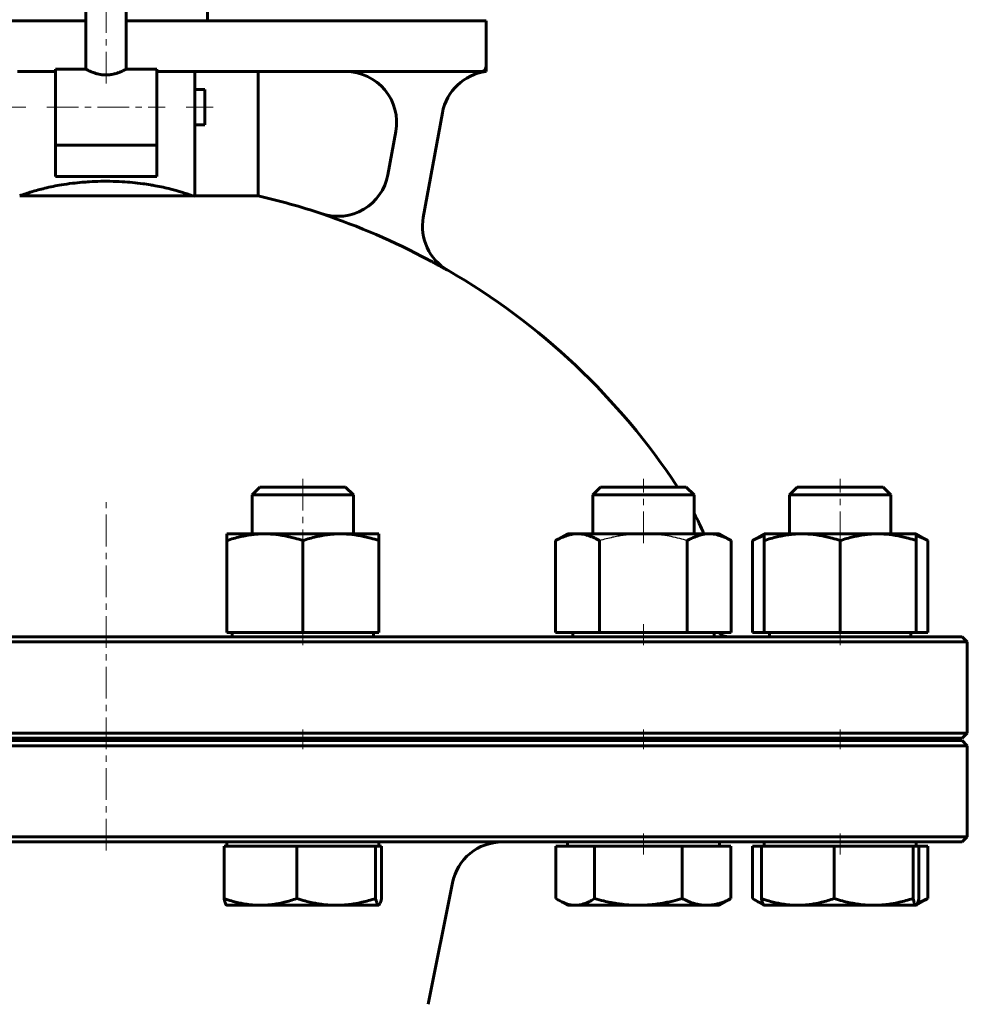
# Model space of a CAD drawing. Header units: millimetres. Extents: x -300 to 300, y -568 to 570.
# Tile 3 of 4: x -20 to 204, y -116 to 117. Entities that reach past the tile are written whole.
import ezdxf

# ---------------------------------------------------------------- set-up
doc = ezdxf.new("R2010")
doc.units = ezdxf.units.MM
for name, pattern in [('K5LT-1', [0]), ('K5LT_AXLED', [12, 7.5, -1.5, 1.5, -1.5]), ('K5LT_BASIC', [0])]:
    doc.linetypes.add(name, pattern=pattern)
doc.layers.add('Системный слой (1)', color=7, linetype='Continuous', true_color=0x6c6c6c)

# ---------------------------------------------------------------- blocks, each defined once
blk = doc.blocks.new('U3')
at = {"layer": 'Системный слой (1)', "color": 143, "linetype": 'K5LT_BASIC', "lineweight": 60, "true_color": 0x33acca}
for p, q in [((0, -53.25), (-202.8, -53.25)), ((202.8, -53.25), (0, -53.25))]:
    blk.add_line(p, q, dxfattribs=at)
blk = doc.blocks.new('U5')
at = {"layer": 'Системный слой (1)', "color": 143, "linetype": 'K5LT_BASIC', "lineweight": 60, "true_color": 0x33acca}
for p, q in [((-202.8, -52.65), (0, -52.65)), ((0, -52.65), (202.8, -52.65))]:
    blk.add_line(p, q, dxfattribs=at)
blk = doc.blocks.new('U6')
at = {"layer": 'Системный слой (1)', "color": 143, "linetype": 'K5LT_BASIC', "lineweight": 60, "true_color": 0x33acca}
for p, q in [((-4.8, 117.15), (-30, 117.15)), ((30, 117.15), (4.8, 117.15))]:
    blk.add_line(p, q, dxfattribs=at)
blk = doc.blocks.new('U7')
at = {"layer": 'Системный слой (1)', "color": 143, "linetype": 'K5LT_BASIC', "lineweight": 60, "true_color": 0x33acca}
for start, end in [(102.8395, 108.4097), (71.5903, 77.1605), (119.982, 146.6923), (33.3077, 60.018)]:
    blk.add_arc((0, -82.21), 162, start, end, dxfattribs=at)
blk = doc.blocks.new('U10')
at = {"layer": 'Системный слой (1)', "color": 143, "linetype": 'K5LT_BASIC', "lineweight": 60, "true_color": 0x33acca}
for p, q in [((23.4, 100.95), (23.4, 96.75)), ((23.4, 96.75), (23.4, 92.55))]:
    blk.add_line(p, q, dxfattribs=at)
blk = doc.blocks.new('U19')
at = {"layer": 'Системный слой (1)', "color": 143, "linetype": 'K5LT_BASIC', "lineweight": 60, "true_color": 0x33acca}
for p, q in [((0, -28.65), (-202.8, -28.65)), ((202.8, -28.65), (0, -28.65))]:
    blk.add_line(p, q, dxfattribs=at)
blk = doc.blocks.new('U21')
at = {"layer": 'Системный слой (1)', "color": 143, "linetype": 'K5LT_BASIC', "lineweight": 60, "true_color": 0x33acca}
for p, q in [((-202.8, -77.25), (0, -77.25)), ((0, -77.25), (202.8, -77.25))]:
    blk.add_line(p, q, dxfattribs=at)
blk = doc.blocks.new('U23')
at = {"layer": 'Системный слой (1)', "color": 143, "linetype": 'K5LT_BASIC', "lineweight": 60, "true_color": 0x33acca}
for p, q in [((-4.8, 105.75), (-12, 105.75)), ((12, 105.75), (4.8, 105.75))]:
    blk.add_line(p, q, dxfattribs=at)
blk = doc.blocks.new('U26')
at = {"layer": 'Системный слой (1)', "color": 143, "linetype": 'K5LT_BASIC', "lineweight": 60, "true_color": 0x33acca}
for p, q in [((121.63, 6.75), (117.12, 6.75)), ((137.44, 6.75), (121.63, 6.75))]:
    blk.add_line(p, q, dxfattribs=at)
blk = doc.blocks.new('U28')
at = {"layer": 'Системный слой (1)', "color": 143, "linetype": 'K5LT_BASIC', "lineweight": 60, "true_color": 0x33acca}
for p, q in [((37.47, 6.75), (36.43, 6.75)), ((56.75, 6.75), (37.47, 6.75))]:
    blk.add_line(p, q, dxfattribs=at)
blk = doc.blocks.new('U31')
at = {"layer": 'Системный слой (1)', "color": 143, "linetype": 'K5LT_BASIC', "lineweight": 60, "true_color": 0x33acca}
for p, q in [((173.19, 6.75), (163.71, 6.75)), ((184.03, 6.75), (173.19, 6.75))]:
    blk.add_line(p, q, dxfattribs=at)
blk = doc.blocks.new('U32')
at = {"layer": 'Системный слой (1)', "color": 143, "linetype": 'K5LT_BASIC', "lineweight": 60, "true_color": 0x33acca}
for p, q in [((153.13, -90.64), (153.36, -90.79)), ((153.36, -90.79), (153.58, -90.93)), ((153.58, -90.93), (153.81, -91.06)), ((153.81, -91.06), (154.42, -91.39)), ((154.42, -91.39), (155.01, -91.66)), ((155.01, -91.66), (155.59, -91.88))]:
    blk.add_line(p, q, dxfattribs=at)
blk = doc.blocks.new('U35')
at = {"layer": 'Системный слой (1)', "color": 143, "linetype": 'K5LT_BASIC', "lineweight": 60, "true_color": 0x33acca}
for p, q in [((65.13, -91.08), (65.24, -90.64)), ((64.55, -92.25), (64.57, -92.25)), ((64.57, -92.25), (64.6, -92.24)), ((64.6, -92.24), (64.63, -92.23)), ((64.63, -92.23), (64.73, -92.14)), ((64.73, -92.14), (64.92, -91.75)), ((64.92, -91.75), (65.13, -91.08))]:
    blk.add_line(p, q, dxfattribs=at)
blk = doc.blocks.new('U37')
at = {"layer": 'Системный слой (1)', "color": 143, "linetype": 'K5LT_BASIC', "lineweight": 60, "true_color": 0x33acca}
for p, q in [((192.41, -91.08), (192.52, -90.64)), ((191.83, -92.25), (191.85, -92.25)), ((191.85, -92.25), (191.88, -92.24)), ((191.88, -92.24), (191.91, -92.23)), ((191.91, -92.23), (192.01, -92.14)), ((192.01, -92.14), (192.2, -91.75)), ((192.2, -91.75), (192.41, -91.08))]:
    blk.add_line(p, q, dxfattribs=at)
blk = doc.blocks.new('U40')
at = {"layer": 'Системный слой (1)', "color": 143, "linetype": 'K5LT_BASIC', "lineweight": 60, "true_color": 0x33acca}
for p, q in [((192.75, -4.97), (191.87, -4.66)), ((193.68, -5.38), (192.75, -4.97)), ((194.65, -5.9), (193.68, -5.38))]:
    blk.add_line(p, q, dxfattribs=at)
blk = doc.blocks.new('U41')
at = {"layer": 'Системный слой (1)', "color": 143, "linetype": 'K5LT_BASIC', "lineweight": 60, "true_color": 0x33acca}
for p, q in [((106.54, -90.64), (106.77, -90.79)), ((106.77, -90.79), (107, -90.93)), ((107, -90.93), (107.22, -91.06)), ((107.22, -91.06), (107.94, -91.44)), ((107.94, -91.44), (109.25, -91.96)), ((109.25, -91.96), (110.52, -92.22)), ((110.52, -92.22), (111.13, -92.25))]:
    blk.add_line(p, q, dxfattribs=at)
blk = doc.blocks.new('U42')
at = {"layer": 'Системный слой (1)', "color": 143, "linetype": 'K5LT_BASIC', "lineweight": 60, "true_color": 0x33acca}
for p, q in [((155.87, -4.66), (154.98, -4.97)), ((154.05, -5.38), (153.08, -5.9)), ((154.98, -4.97), (154.05, -5.38))]:
    blk.add_line(p, q, dxfattribs=at)
blk = doc.blocks.new('U43')
at = {"layer": 'Системный слой (1)', "color": 143, "linetype": 'K5LT_BASIC', "lineweight": 60, "true_color": 0x33acca}
for p, q in [((193.79, -91.04), (194.61, -90.64)), ((192.23, -91.66), (193, -91.38)), ((193, -91.38), (193.79, -91.04))]:
    blk.add_line(p, q, dxfattribs=at)

msp = doc.modelspace()

# ---------------------------------------------------------------- linework, layer by layer
at = {"layer": 'Системный слой (1)', "color": 30, "linetype": 'K5LT_AXLED', "lineweight": 18, "true_color": 0xff8000}
for p, q in [((0, 102.36), (0, 507.95)), ((-25.4, 96.75), (-19, 96.75)), ((-14, 96.75), (14, 96.75)), ((19, 96.75), (25.4, 96.75)), ((46.59, 8.75), (46.59, -6.47)), ((127.28, -6.47), (127.28, 8.75)), ((173.87, -6.47), (173.87, 8.75)), ((0, -79.25), (0, 3.23)), ((46.59, -25.69), (46.59, -30.65)), ((127.28, -30.65), (127.28, -25.69)), ((173.87, -30.65), (173.87, -25.69)), ((46.59, -50.65), (46.59, -55.25)), ((127.28, -55.25), (127.28, -50.65)), ((173.87, -55.25), (173.87, -50.65)), ((127.28, -80.21), (127.28, -75.25)), ((173.87, -80.21), (173.87, -75.25))]:
    msp.add_line(p, q, dxfattribs=at)
at = {"layer": 'Системный слой (1)', "color": 143, "linetype": 'K5LT_BASIC', "lineweight": 60, "true_color": 0x33acca}
for p, q in [((-4.8, 105.75), (-4.8, 135.15)), ((4.8, 105.75), (4.8, 135.15)), ((24, 117.15), (24, 135.15)), ((41.95, 117.15), (30, 117.15)), ((43.15, 117.15), (41.95, 117.15)), ((78, 117.15), (43.15, 117.15)), ((90, 117.15), (78, 117.15)), ((90, 106.35), (90, 117.15)), ((-21, 105.15), (-12, 105.15)), ((-12, 105.75), (-12, 87.82)), ((12, 87.82), (12, 105.75)), ((12, 105.15), (21, 105.15)), ((21, 105.15), (21, 89.36)), ((21, 105.15), (30, 105.15)), ((30, 105.15), (43.15, 105.15)), ((36, 75.74), (36, 105.15)), ((43.15, 105.15), (78, 105.15)), ((78, 105.15), (88.8, 105.15)), ((90, 105.15), (90, 106.35)), ((21, 100.95), (23.4, 100.95)), ((75.14, 70.64), (79.67, 95.4)), ((21, 92.55), (23.4, 92.55)), ((68.63, 90.99), (66.75, 80.68)), ((21, 89.36), (21, 75.69)), ((-12, 80.35), (-12, 87.82)), ((12, 87.75), (-12, 87.75)), ((12, 87.82), (12, 80.35)), ((12, 80.35), (-12, 80.35)), ((20.46, 75.74), (-20.46, 75.74)), ((36, 75.74), (21, 75.74)), ((80.95, 58.08), (80.96, 58.11)), ((36.43, 6.75), (34.59, 4.91)), ((34.59, 4.91), (35.82, 4.91)), ((34.59, -4.29), (34.59, 4.91)), ((35.82, 4.91), (58.59, 4.91)), ((56.75, 6.75), (58.59, 4.91)), ((58.59, -4.29), (58.59, 4.91)), ((117.12, 6.75), (115.28, 4.91)), ((115.28, -4.29), (115.28, 4.91)), ((115.28, 4.91), (120.6, 4.91)), ((120.6, 4.91), (139.28, 4.91)), ((137.44, 6.75), (139.28, 4.91)), ((139.28, -4.29), (139.28, 4.91)), ((163.71, 6.75), (161.87, 4.91)), ((161.87, 4.91), (173.07, 4.91)), ((161.87, -4.29), (161.87, 4.91)), ((173.07, 4.91), (185.87, 4.91)), ((184.03, 6.75), (185.87, 4.91)), ((185.87, -4.29), (185.87, 4.91)), ((28.59, -5.9), (28.59, -4.29)), ((28.59, -4.29), (37.59, -4.29)), ((37.59, -4.29), (55.59, -4.29)), ((55.59, -4.29), (64.59, -4.29)), ((64.59, -4.29), (64.59, -5.9)), ((109.28, -4.29), (106.49, -5.9)), ((109.28, -4.29), (111.69, -4.29)), ((111.69, -4.29), (127.28, -4.29)), ((127.28, -4.29), (142.87, -4.29)), ((142.87, -4.29), (145.28, -4.29)), ((145.28, -4.29), (148.06, -5.9)), ((155.87, -4.29), (153.08, -5.9)), ((155.87, -4.29), (164.87, -4.29)), ((155.87, -5.9), (155.87, -4.29)), ((164.87, -4.29), (182.87, -4.29)), ((182.87, -4.29), (191.87, -4.29)), ((191.87, -4.29), (194.65, -5.9)), ((191.87, -4.29), (191.87, -5.9)), ((28.59, -27.69), (28.59, -5.9)), ((46.59, -27.69), (46.59, -5.9)), ((64.59, -27.69), (64.59, -5.9)), ((106.49, -27.69), (106.49, -5.9)), ((116.89, -27.69), (116.89, -5.9)), ((137.67, -27.69), (137.67, -5.9)), ((148.06, -27.69), (148.06, -5.9)), ((153.08, -27.69), (153.08, -5.9)), ((155.87, -27.69), (155.87, -5.9)), ((173.87, -27.69), (173.87, -5.9)), ((191.87, -27.69), (191.87, -5.9)), ((194.65, -27.69), (194.65, -5.9)), ((28.59, -27.69), (46.59, -27.69)), ((29.85, -28.65), (29.85, -27.69)), ((46.59, -27.69), (64.59, -27.69)), ((63.33, -28.65), (63.33, -27.69)), ((106.49, -27.69), (116.89, -27.69)), ((110.54, -28.65), (110.54, -27.69)), ((116.89, -27.69), (137.67, -27.69)), ((137.67, -27.69), (148.06, -27.69)), ((144.02, -28.65), (144.02, -27.69)), ((153.08, -27.69), (155.87, -27.69)), ((155.87, -27.69), (173.87, -27.69)), ((157.13, -28.65), (157.13, -27.69)), ((173.87, -27.69), (191.87, -27.69)), ((190.61, -28.65), (190.61, -27.69)), ((191.87, -27.69), (194.65, -27.69)), ((-204, -29.85), (0, -29.85)), ((0, -29.85), (204, -29.85)), ((202.8, -28.65), (204, -29.85)), ((204, -51.45), (204, -29.85)), ((0, -51.45), (-204, -51.45)), ((204, -51.45), (0, -51.45)), ((34.59, -53.25), (34.59, -52.65)), ((58.59, -53.25), (58.59, -52.65)), ((115.28, -53.25), (115.28, -52.65)), ((139.28, -53.25), (139.28, -52.65)), ((144, -53.25), (144, -52.65)), ((161.87, -53.25), (161.87, -52.65)), ((185.87, -53.25), (185.87, -52.65)), ((202.8, -52.65), (204, -51.45)), ((202.8, -53.25), (204, -54.45)), ((-204, -54.45), (0, -54.45)), ((0, -54.45), (204, -54.45)), ((204, -76.05), (204, -54.45)), ((0, -76.05), (-204, -76.05)), ((204, -76.05), (0, -76.05)), ((202.8, -77.25), (204, -76.05)), ((27.94, -78.21), (36.57, -78.21)), ((27.94, -78.21), (27.94, -90.64)), ((28.59, -78.21), (28.59, -77.25)), ((36.57, -78.21), (45.21, -78.21)), ((45.21, -78.21), (54.53, -78.21)), ((45.21, -78.21), (45.21, -90.64)), ((54.53, -78.21), (63.86, -78.21)), ((63.86, -78.21), (63.86, -90.64)), ((63.86, -78.21), (64.55, -78.21)), ((64.55, -78.21), (65.24, -78.21)), ((64.59, -78.21), (64.59, -77.25)), ((65.24, -78.21), (65.24, -90.64)), ((106.54, -78.21), (106.54, -90.64)), ((106.54, -78.21), (111.13, -78.21)), ((109.28, -78.21), (109.28, -77.25)), ((111.13, -78.21), (115.71, -78.21)), ((115.71, -78.21), (126.08, -78.21)), ((115.71, -78.21), (115.71, -90.64)), ((126.08, -78.21), (136.45, -78.21)), ((136.45, -78.21), (136.45, -90.64)), ((136.45, -78.21), (142.24, -78.21)), ((142.24, -78.21), (148.02, -78.21)), ((145.28, -78.21), (145.28, -77.25)), ((148.02, -78.21), (148.02, -90.64)), ((153.13, -78.21), (153.13, -90.64)), ((153.13, -78.21), (155.22, -78.21)), ((155.22, -78.21), (163.85, -78.21)), ((155.22, -78.21), (155.22, -90.64)), ((155.87, -78.21), (155.87, -77.25)), ((163.85, -78.21), (172.49, -78.21)), ((172.49, -78.21), (172.49, -90.64)), ((172.49, -78.21), (181.81, -78.21)), ((181.81, -78.21), (191.14, -78.21)), ((191.14, -78.21), (191.83, -78.21)), ((191.14, -78.21), (191.14, -90.64)), ((191.83, -78.21), (192.52, -78.21)), ((191.87, -78.21), (191.87, -77.25)), ((192.52, -78.21), (194.61, -78.21)), ((192.52, -78.21), (192.52, -90.64)), ((194.61, -78.21), (194.61, -90.64)), ((76.31, -115.69), (82.07, -86.9)), ((28.59, -92.25), (28.55, -92.23)), ((36.57, -92.25), (28.59, -92.25)), ((54.53, -92.25), (36.57, -92.25)), ((64.55, -92.25), (54.53, -92.25)), ((64.59, -92.25), (64.55, -92.25)), ((64.59, -92.25), (64.63, -92.23)), ((109.28, -92.25), (107.22, -91.06)), ((111.13, -92.25), (109.28, -92.25)), ((126.08, -92.25), (111.13, -92.25)), ((142.24, -92.25), (126.08, -92.25)), ((145.28, -92.25), (142.24, -92.25)), ((145.28, -92.25), (147.34, -91.06)), ((155.83, -92.23), (153.81, -91.06)), ((155.87, -92.25), (155.83, -92.23)), ((163.85, -92.25), (155.87, -92.25)), ((181.81, -92.25), (163.85, -92.25)), ((191.83, -92.25), (181.81, -92.25)), ((191.87, -92.25), (191.83, -92.25)), ((191.87, -92.25), (191.91, -92.23)), ((191.91, -92.23), (193.93, -91.06))]:
    msp.add_line(p, q, dxfattribs=at)
for centre, radius, start, end in [((56.83, 93.15), 12, 349.6441, 90), ((91.47, 93.24), 12, 97.0495, 169.6441), ((88.8, 106.35), 1.2, 270, 0), ((54.95, 82.89), 12, 251.5903, 349.6441), ((0, -82.21), 161.95, 61.8717, 71.5875), ((86.95, 68.51), 12, 169.6441, 240.018), ((108, -17.31), 36, 21.2026, 29.6727), ((147.6, -25.05), 3.6, 227.1666, 270), ((93.84, -89.25), 12, 90, 168.6901)]:
    msp.add_arc(centre, radius, start, end, dxfattribs=at)
msp.add_ellipse((0, 27.59), major_axis=(-103.25, 0), ratio=0.475741, start_param=4.507563, end_param=4.512943, dxfattribs=at)
for points, knots in [([(4.8, 105.75), (4.8, 105.75), (4.79, 105.74), (4.75, 105.72), (4.67, 105.68), (4.55, 105.62), (4.4, 105.54), (4.24, 105.46), (4.08, 105.39), (3.9, 105.3), (3.71, 105.22), (3.5, 105.13), (3.25, 105.03), (2.97, 104.92), (2.62, 104.8), (2.26, 104.69), (1.86, 104.58), (1.47, 104.5), (1.07, 104.44), (0.71, 104.39), (0.41, 104.37), (0.13, 104.36), (-0.05, 104.36), (-0.35, 104.37), (-0.64, 104.39), (-1.03, 104.43), (-1.46, 104.5), (-1.94, 104.6), (-2.36, 104.72), (-2.76, 104.85), (-3.07, 104.96), (-3.34, 105.06), (-3.51, 105.13), (-3.67, 105.2), (-3.87, 105.29), (-4.11, 105.4), (-4.35, 105.52), (-4.55, 105.62), (-4.69, 105.69), (-4.78, 105.74), (-4.8, 105.75), (-4.8, 105.75)], [0, 0, 0, 0, 1.038224, 2.07957, 3.115323, 4.475389, 5.470165, 6.451222, 7.439991, 8.119762, 9.154834, 10.177873, 10.849533, 12.144515, 13.391471, 14.548932, 15.578116, 17.105682, 17.889035, 19.035763, 20.146605, 20.327282, 21.389629, 21.741891, 22.829179, 23.779216, 25.006545, 26.551131, 27.946562, 28.93296, 30.47993, 31.279109, 32.079142, 32.602758, 33.460858, 34.775858, 36.196156, 37.619926, 39.085072, 40.425242, 42, 42, 42, 42]), ([(20.46, 75.74), (19.64, 76.05), (17.96, 76.62), (15.62, 77.28), (13.5, 77.78), (11.89, 78.1), (10.27, 78.38), (8.5, 78.65), (6.28, 78.9), (3.69, 79.1), (1.18, 79.19), (-1.42, 79.19), (-3.62, 79.1), (-5.86, 78.94), (-8.09, 78.71), (-10.37, 78.38), (-12.56, 77.98), (-14.92, 77.46), (-17.6, 76.73), (-19.53, 76.09), (-20.46, 75.74)], [0, 0, 0, 0, 1.440459, 2.869756, 3.812285, 4.796335, 5.358616, 6.263816, 7.457292, 8.641452, 10.051685, 11.106541, 12.393223, 13.244402, 14.373841, 15.684859, 16.662168, 17.72226, 19.367097, 21, 21, 21, 21]), ([(80.95, 58.08), (80.77, 58.18), (80.45, 58.37), (80.04, 58.59), (79.79, 58.74), (79.55, 58.87), (79.23, 59.05), (78.86, 59.25), (78.54, 59.43), (78.33, 59.54), (78.16, 59.63), (77.99, 59.72), (77.82, 59.82), (77.57, 59.95), (77.32, 60.09), (77.08, 60.22), (76.77, 60.38), (76.54, 60.51), (76.35, 60.61)], [0, 0, 0, 0, 2.306066, 4.108227, 5.119097, 5.50115, 7.214526, 9.15788, 10.173565, 11.201647, 11.71969, 12.23678, 13.264447, 13.773366, 15.269913, 16.239382, 16.711426, 19, 19, 19, 19]), ([(37.59, -4.29), (37.14, -4.29), (36.29, -4.31), (35, -4.42), (33.86, -4.57), (32.76, -4.77), (31.61, -5.02), (30.21, -5.38), (29.14, -5.71), (28.59, -5.9)], [0, 0, 0, 0, 1.531877, 2.96538, 4.517334, 5.445931, 6.713121, 8.339783, 10, 10, 10, 10]), ([(46.59, -5.9), (45.94, -5.68), (44.83, -5.34), (43.54, -5.02), (42.67, -4.83), (42.01, -4.7), (41.32, -4.58), (40.4, -4.45), (39.31, -4.34), (38.32, -4.3), (37.74, -4.29), (37.59, -4.29)], [0, 0, 0, 0, 2.331134, 4.124625, 5.0353, 5.797479, 6.818312, 7.848264, 9.612839, 11.34935, 12, 12, 12, 12]), ([(55.59, -4.29), (55.14, -4.29), (54.29, -4.31), (53, -4.42), (51.86, -4.57), (50.76, -4.77), (49.61, -5.02), (48.21, -5.38), (47.14, -5.71), (46.59, -5.9)], [0, 0, 0, 0, 1.531877, 2.96538, 4.517334, 5.445931, 6.713121, 8.339783, 10, 10, 10, 10]), ([(64.59, -5.9), (63.94, -5.68), (62.83, -5.34), (61.54, -5.02), (60.67, -4.83), (60.01, -4.7), (59.32, -4.58), (58.4, -4.45), (57.31, -4.34), (56.32, -4.3), (55.74, -4.29), (55.59, -4.29)], [0, 0, 0, 0, 2.331134, 4.124625, 5.0353, 5.797479, 6.818312, 7.848264, 9.612839, 11.34935, 12, 12, 12, 12]), ([(111.69, -4.29), (111.44, -4.29), (110.94, -4.31), (110.19, -4.42), (109.49, -4.59), (108.74, -4.82), (107.96, -5.14), (107.19, -5.51), (106.69, -5.79), (106.49, -5.9)], [0, 0, 0, 0, 1.531877, 2.96538, 4.517334, 5.759188, 7.359789, 9.000657, 10, 10, 10, 10]), ([(116.89, -5.9), (116.47, -5.66), (115.83, -5.32), (115.09, -5), (114.63, -4.83), (114.24, -4.7), (113.85, -4.58), (113.31, -4.45), (112.69, -4.34), (112.11, -4.3), (111.78, -4.29), (111.69, -4.29)], [0, 0, 0, 0, 2.602595, 4.124625, 5.0353, 5.797479, 6.818312, 7.848264, 9.612839, 11.34935, 12, 12, 12, 12]), ([(142.87, -4.29), (142.61, -4.29), (142.12, -4.31), (141.37, -4.42), (140.66, -4.59), (139.92, -4.82), (139.13, -5.14), (138.36, -5.51), (137.86, -5.79), (137.67, -5.9)], [0, 0, 0, 0, 1.531877, 2.96538, 4.517334, 5.759188, 7.359789, 9.000657, 10, 10, 10, 10]), ([(148.06, -5.9), (147.65, -5.66), (147.01, -5.32), (146.27, -5), (145.8, -4.83), (145.42, -4.7), (145.02, -4.58), (144.49, -4.45), (143.86, -4.34), (143.29, -4.3), (142.96, -4.29), (142.87, -4.29)], [0, 0, 0, 0, 2.602595, 4.124625, 5.0353, 5.797479, 6.818312, 7.848264, 9.612839, 11.34935, 12, 12, 12, 12]), ([(164.87, -4.29), (164.42, -4.29), (163.57, -4.31), (162.27, -4.42), (161.14, -4.57), (160.04, -4.77), (158.89, -5.02), (157.49, -5.38), (156.42, -5.71), (155.87, -5.9)], [0, 0, 0, 0, 1.531877, 2.96538, 4.517334, 5.445931, 6.713121, 8.339783, 10, 10, 10, 10]), ([(173.87, -5.9), (173.22, -5.68), (172.11, -5.34), (170.82, -5.02), (169.95, -4.83), (169.29, -4.7), (168.6, -4.58), (167.68, -4.45), (166.59, -4.34), (165.6, -4.3), (165.02, -4.29), (164.87, -4.29)], [0, 0, 0, 0, 2.331134, 4.124625, 5.0353, 5.797479, 6.818312, 7.848264, 9.612839, 11.34935, 12, 12, 12, 12]), ([(182.87, -4.29), (182.42, -4.29), (181.57, -4.31), (180.27, -4.42), (179.14, -4.57), (178.04, -4.77), (176.89, -5.02), (175.49, -5.38), (174.42, -5.71), (173.87, -5.9)], [0, 0, 0, 0, 1.531877, 2.96538, 4.517334, 5.445931, 6.713121, 8.339783, 10, 10, 10, 10]), ([(191.87, -5.9), (191.22, -5.68), (190.11, -5.34), (188.82, -5.02), (187.95, -4.83), (187.29, -4.7), (186.6, -4.58), (185.68, -4.45), (184.59, -4.34), (183.6, -4.3), (183.02, -4.29), (182.87, -4.29)], [0, 0, 0, 0, 2.331134, 4.124625, 5.0353, 5.797479, 6.818312, 7.848264, 9.612839, 11.34935, 12, 12, 12, 12]), ([(27.94, -90.64), (28.56, -90.86), (29.62, -91.2), (30.86, -91.52), (31.69, -91.71), (32.33, -91.84), (32.99, -91.96), (33.88, -92.09), (34.92, -92.2), (35.87, -92.24), (36.42, -92.25), (36.57, -92.25)], [0, 0, 0, 0, 2.331134, 4.124625, 5.0353, 5.797479, 6.818312, 7.848264, 9.612839, 11.34935, 12, 12, 12, 12]), ([(28.55, -92.23), (28.52, -92.21), (28.45, -92.15), (28.35, -91.98), (28.24, -91.72), (28.11, -91.34), (28.01, -90.96), (27.95, -90.7), (27.94, -90.64)], [0, 0, 0, 0, 1.509845, 3.02053, 4.79223, 6.461562, 8.506564, 9, 9, 9, 9]), ([(36.57, -92.25), (37, -92.25), (37.81, -92.23), (39.06, -92.12), (40.15, -91.97), (41.2, -91.77), (42.3, -91.52), (43.65, -91.16), (44.68, -90.83), (45.21, -90.64)], [0, 0, 0, 0, 1.531877, 2.96538, 4.517334, 5.445931, 6.713121, 8.339783, 10, 10, 10, 10]), ([(45.21, -90.64), (45.88, -90.86), (47.03, -91.2), (48.36, -91.52), (49.26, -91.71), (49.95, -91.84), (50.66, -91.96), (51.62, -92.09), (52.75, -92.2), (53.78, -92.24), (54.37, -92.25), (54.53, -92.25)], [0, 0, 0, 0, 2.331134, 4.124625, 5.0353, 5.797479, 6.818312, 7.848264, 9.612839, 11.34935, 12, 12, 12, 12]), ([(54.53, -92.25), (54.99, -92.25), (55.87, -92.23), (57.22, -92.12), (58.39, -91.97), (59.53, -91.77), (60.72, -91.52), (62.18, -91.16), (63.28, -90.83), (63.86, -90.64)], [0, 0, 0, 0, 1.531877, 2.96538, 4.517334, 5.445931, 6.713121, 8.339783, 10, 10, 10, 10]), ([(63.86, -90.64), (63.91, -90.88), (64, -91.22), (64.1, -91.54), (64.16, -91.71), (64.21, -91.84), (64.26, -91.96), (64.33, -92.09), (64.42, -92.2), (64.49, -92.24), (64.54, -92.25), (64.55, -92.25)], [0, 0, 0, 0, 2.602595, 4.124625, 5.0353, 5.797479, 6.818312, 7.848264, 9.612839, 11.34935, 12, 12, 12, 12]), ([(111.13, -92.25), (111.35, -92.25), (111.79, -92.23), (112.45, -92.12), (113.07, -91.95), (113.73, -91.72), (114.42, -91.4), (115.1, -91.03), (115.54, -90.75), (115.71, -90.64)], [0, 0, 0, 0, 1.531877, 2.96538, 4.517334, 5.759188, 7.359789, 9.000657, 10, 10, 10, 10]), ([(115.71, -90.64), (116.46, -90.86), (117.74, -91.2), (119.22, -91.52), (120.22, -91.71), (120.99, -91.84), (121.78, -91.96), (122.85, -92.09), (124.1, -92.2), (125.24, -92.24), (125.9, -92.25), (126.08, -92.25)], [0, 0, 0, 0, 2.331134, 4.124625, 5.0353, 5.797479, 6.818312, 7.848264, 9.612839, 11.34935, 12, 12, 12, 12]), ([(126.08, -92.25), (126.59, -92.25), (127.58, -92.23), (129.07, -92.12), (130.38, -91.97), (131.65, -91.77), (132.85, -91.54), (134.47, -91.19), (135.69, -90.86), (136.45, -90.64)], [0, 0, 0, 0, 1.531877, 2.96538, 4.517334, 5.445931, 6.713121, 8.011726, 10, 10, 10, 10]), ([(136.45, -90.64), (136.92, -90.88), (137.63, -91.22), (138.45, -91.54), (138.97, -91.71), (139.4, -91.84), (139.84, -91.96), (140.43, -92.09), (141.13, -92.2), (141.77, -92.24), (142.13, -92.25), (142.24, -92.25)], [0, 0, 0, 0, 2.602595, 4.124625, 5.0353, 5.797479, 6.818312, 7.848264, 9.612839, 11.34935, 12, 12, 12, 12]), ([(142.24, -92.25), (142.52, -92.25), (143.07, -92.23), (143.9, -92.12), (144.69, -91.95), (145.52, -91.72), (146.39, -91.4), (147.25, -91.03), (147.8, -90.75), (148.02, -90.64)], [0, 0, 0, 0, 1.531877, 2.96538, 4.517334, 5.759188, 7.359789, 9.000657, 10, 10, 10, 10]), ([(155.22, -90.64), (155.84, -90.86), (156.9, -91.2), (158.14, -91.52), (158.97, -91.71), (159.61, -91.84), (160.27, -91.96), (161.16, -92.09), (162.2, -92.2), (163.15, -92.24), (163.7, -92.25), (163.85, -92.25)], [0, 0, 0, 0, 2.331134, 4.124625, 5.0353, 5.797479, 6.818312, 7.848264, 9.612839, 11.34935, 12, 12, 12, 12]), ([(155.83, -92.23), (155.79, -92.21), (155.73, -92.15), (155.63, -91.98), (155.52, -91.72), (155.39, -91.34), (155.29, -90.96), (155.23, -90.7), (155.22, -90.64)], [0, 0, 0, 0, 1.509845, 3.02053, 4.79223, 6.461562, 8.506564, 9, 9, 9, 9]), ([(163.85, -92.25), (164.28, -92.25), (165.09, -92.23), (166.34, -92.12), (167.43, -91.97), (168.48, -91.77), (169.58, -91.52), (170.93, -91.16), (171.96, -90.83), (172.49, -90.64)], [0, 0, 0, 0, 1.531877, 2.96538, 4.517334, 5.445931, 6.713121, 8.339783, 10, 10, 10, 10]), ([(172.49, -90.64), (173.16, -90.86), (174.31, -91.2), (175.64, -91.52), (176.54, -91.71), (177.23, -91.84), (177.94, -91.96), (178.9, -92.09), (180.03, -92.2), (181.05, -92.24), (181.65, -92.25), (181.81, -92.25)], [0, 0, 0, 0, 2.331134, 4.124625, 5.0353, 5.797479, 6.818312, 7.848264, 9.612839, 11.34935, 12, 12, 12, 12]), ([(181.81, -92.25), (182.27, -92.25), (183.15, -92.23), (184.5, -92.12), (185.67, -91.97), (186.81, -91.77), (188, -91.52), (189.46, -91.16), (190.56, -90.83), (191.14, -90.64)], [0, 0, 0, 0, 1.531877, 2.96538, 4.517334, 5.445931, 6.713121, 8.339783, 10, 10, 10, 10]), ([(191.14, -90.64), (191.19, -90.88), (191.28, -91.22), (191.38, -91.54), (191.44, -91.71), (191.49, -91.84), (191.54, -91.96), (191.61, -92.09), (191.69, -92.2), (191.77, -92.24), (191.81, -92.25), (191.83, -92.25)], [0, 0, 0, 0, 2.602595, 4.124625, 5.0353, 5.797479, 6.818312, 7.848264, 9.612839, 11.34935, 12, 12, 12, 12])]:
    msp.add_open_spline(points, degree=3, knots=knots, dxfattribs=at)
at = {"layer": 'Системный слой (1)', "color": 7, "linetype": 'K5LT-1'}
for points, knots in [([(51.15, 71.45), (51.32, 71.39), (51.67, 71.28), (52.1, 71.17), (52.45, 71.09), (52.66, 71.05), (52.84, 71.02), (53.01, 70.99), (53.22, 70.95), (53.45, 70.92), (53.9, 70.87), (54.39, 70.84), (54.92, 70.83), (55.25, 70.83), (55.58, 70.85), (55.89, 70.87), (56.19, 70.89), (56.57, 70.94), (57, 71.01), (57.4, 71.08), (57.69, 71.15), (57.92, 71.21), (58.19, 71.28), (58.49, 71.37), (58.81, 71.47), (59.1, 71.58), (59.6, 71.77), (60.09, 71.98), (60.54, 72.22), (60.84, 72.38), (61.16, 72.57), (61.5, 72.78), (61.73, 72.94), (61.9, 73.06), (62.07, 73.18), (62.27, 73.33), (62.52, 73.53), (62.77, 73.74), (63.04, 73.97), (63.34, 74.25), (63.67, 74.59), (63.96, 74.91), (64.18, 75.17), (64.39, 75.43), (64.62, 75.73), (64.85, 76.06), (65, 76.29), (65.12, 76.47), (65.23, 76.66), (65.42, 76.98), (65.63, 77.37), (65.82, 77.77), (65.98, 78.13), (66.16, 78.55), (66.3, 78.96), (66.41, 79.29), (66.5, 79.62), (66.6, 79.97), (66.68, 80.35), (66.73, 80.57), (66.75, 80.68)], [2.828509, 2.828509, 2.828509, 2.828509, 2.870457, 2.912405, 2.934231, 2.956057, 2.96697, 2.977883, 2.999709, 3.017455, 3.0352, 3.106182, 3.131334, 3.156487, 3.18164, 3.206792, 3.229109, 3.251425, 3.296058, 3.333256, 3.351855, 3.370454, 3.390307, 3.418236, 3.446164, 3.467869, 3.489573, 3.568986, 3.588839, 3.608692, 3.648399, 3.676573, 3.704747, 3.717171, 3.729595, 3.754444, 3.779293, 3.804141, 3.832007, 3.859872, 3.899579, 3.939287, 3.95914, 3.978994, 4.018701, 4.046878, 4.075056, 4.088139, 4.101221, 4.127387, 4.179718, 4.204951, 4.230184, 4.269891, 4.309599, 4.329453, 4.349307, 4.389015, 4.416289, 4.443564, 4.443564, 4.443564, 4.443564]), ([(127.28, -4.29), (127.18, -4.29), (126.98, -4.29), (126.68, -4.3), (126.38, -4.3), (125.98, -4.32), (125.49, -4.34), (124.69, -4.39), (123.69, -4.49), (122.48, -4.65), (121.25, -4.85), (119.92, -5.12), (118.48, -5.46), (117.43, -5.74), (116.89, -5.9)], [0.8785646, 0.8785646, 0.8785646, 0.8785646, 0.9048894, 0.9312143, 0.9575391, 0.983864, 1.0365137, 1.0891634, 1.1944628, 1.2997621, 1.4057341, 1.5117061, 1.6344176, 1.7571292, 1.7571292, 1.7571292, 1.7571292]), ([(137.67, -5.9), (137.07, -5.72), (135.76, -5.37), (133.85, -4.94), (132.12, -4.65), (130.65, -4.46), (129.64, -4.37), (128.87, -4.33), (128.43, -4.31), (128.08, -4.3), (127.81, -4.29), (127.55, -4.29), (127.37, -4.29), (127.28, -4.29)], [0, 0, 0, 0, 0.1369338, 0.306437, 0.4711543, 0.5814294, 0.6917046, 0.7384196, 0.7851346, 0.8084921, 0.8318496, 0.8552071, 0.8785646, 0.8785646, 0.8785646, 0.8785646])]:
    msp.add_open_spline(points, degree=3, knots=knots, dxfattribs=at)
at = {"layer": 'Системный слой (1)', "color": 143, "linetype": 'K5LT_BASIC', "lineweight": 60, "true_color": 0x33acca}
for points in [[(148.02, -90.64), (147.79, -90.79), (147.56, -90.93), (147.34, -91.06)], [(194.61, -90.64), (194.37, -90.79), (194.15, -90.93), (193.93, -91.06)]]:
    msp.add_open_spline(points, degree=3, dxfattribs=at)

# ---------------------------------------------------------------- block references
at = {"layer": 'Системный слой (1)'}
for name in ['U6', 'U23', 'U10', 'U7', 'U28', 'U26', 'U31', 'U42', 'U40', 'U19', 'U5', 'U3', 'U21', 'U35', 'U41', 'U32', 'U37', 'U43']:
    msp.add_blockref(name, (0, 0), dxfattribs=at)

doc.saveas('drawing.dxf')
